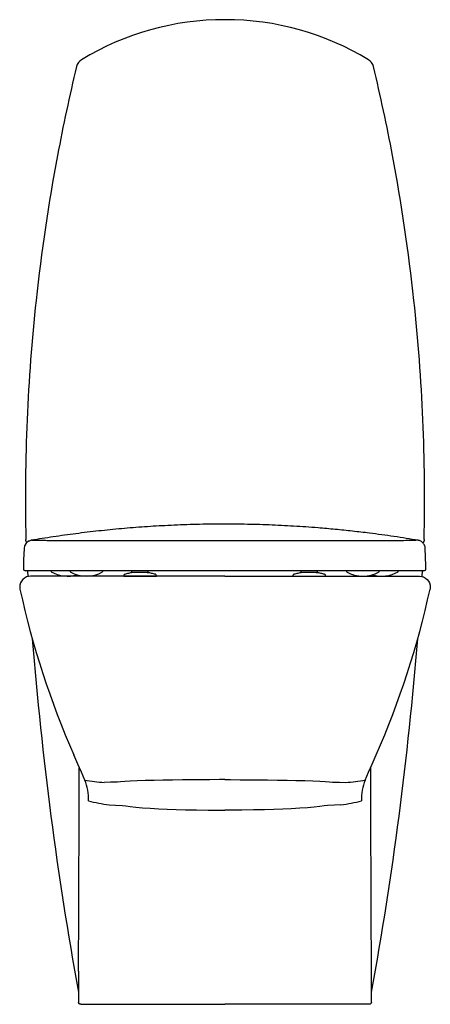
# Model space of a CAD drawing. Header units: millimetres. Extents: x 10.745 to 11.123, y 511.109 to 512.017.
import ezdxf

# ---------------------------------------------------------------- set-up
doc = ezdxf.new("R2010")
doc.units = ezdxf.units.MM
doc.layers.add('sanindusa', color=3, linetype='Continuous')

msp = doc.modelspace()

# ---------------------------------------------------------------- linework, layer by layer
at = {"layer": 'sanindusa'}
for p, q in [((10.77366, 511.50883), (10.77366, 511.50783)), ((10.79116, 511.50883), (10.79116, 511.50783)), ((10.82116, 511.50783), (10.82116, 511.50883)), ((10.84816, 511.50724), (10.84816, 511.50883)), ((10.85266, 511.50724), (10.85266, 511.5072)), ((10.86316, 511.50724), (10.86316, 511.50883)), ((11.00416, 511.50724), (11.00416, 511.50883)), ((11.01916, 511.50724), (11.01916, 511.50883)), ((11.04616, 511.50883), (11.04616, 511.50783)), ((11.07616, 511.50783), (11.07616, 511.50883)), ((11.09366, 511.50783), (11.09366, 511.50883)), ((10.77463, 511.50383), (10.75463, 511.50383)), ((10.77658, 511.50383), (10.77463, 511.50383)), ((10.93398, 511.50383), (10.77658, 511.50383)), ((10.80806, 511.50383), (10.79867, 511.50383)), ((10.83147, 511.50383), (10.81934, 511.50383)), ((10.84066, 511.50434), (10.84066, 511.50383)), ((10.84066, 511.50383), (10.87066, 511.50383)), ((10.87066, 511.50383), (10.87066, 511.50434)), ((10.93398, 511.50383), (11.09138, 511.50383)), ((10.93398, 511.50383), (11.0365, 511.50383)), ((10.99666, 511.50434), (10.99666, 511.50383)), ((10.99666, 511.50383), (11.02666, 511.50383)), ((11.02666, 511.50383), (11.02666, 511.50434)), ((11.09138, 511.50383), (11.09333, 511.50383)), ((11.09333, 511.50383), (11.11334, 511.50383)), ((10.80105, 511.10883), (10.82585, 511.10883)), ((10.82585, 511.10883), (10.83808, 511.10883)), ((10.83808, 511.10883), (10.93398, 511.10883)), ((11.02989, 511.10883), (10.93398, 511.10883)), ((11.04211, 511.10883), (11.02989, 511.10883)), ((11.06692, 511.10883), (11.04211, 511.10883))]:
    msp.add_line(p, q, dxfattribs=at)
at = {"layer": 'sanindusa', "flags": 128}
for points in [[(10.75527, 511.53687), (10.75351, 511.53625), (10.75267, 511.53595), (10.75051, 511.53414), (10.74912, 511.53174), (10.74864, 511.52925), (10.74864, 511.52925), (10.74864, 511.52925)], [(10.75133, 511.53483), (10.75119, 511.53499), (10.75072, 511.53583), (10.75042, 511.53675), (10.7503, 511.53771)], [(11.11766, 511.53774), (11.11755, 511.53678), (11.11726, 511.53585), (11.11679, 511.535), (11.11642, 511.53457)], [(10.74864, 511.52925), (10.74829, 511.51873), (10.74802, 511.5109)], [(11.11932, 511.5109), (11.11923, 511.51372), (11.1187, 511.52925)], [(10.75192, 511.50883), (10.75226, 511.50338)], [(11.11572, 511.50348), (11.11604, 511.50883)], [(10.75463, 511.50383), (10.75267, 511.50363), (10.75078, 511.50305), (10.74904, 511.50211), (10.74752, 511.50085), (10.74628, 511.49931), (10.74536, 511.49756), (10.74481, 511.49566), (10.74464, 511.49369), (10.74486, 511.49173)], [(11.11334, 511.50383), (11.1153, 511.50363), (11.11719, 511.50305), (11.11893, 511.50211), (11.12045, 511.50085), (11.12169, 511.49931), (11.1226, 511.49756), (11.12316, 511.49566), (11.12333, 511.49369), (11.1231, 511.49173)], [(10.80467, 511.31569), (10.80311, 511.31927), (10.80151, 511.32291), (10.7982, 511.33042), (10.79442, 511.33904)], [(11.06329, 511.31569), (11.06486, 511.31927), (11.06646, 511.32291), (11.06977, 511.33042), (11.07355, 511.33904)], [(10.79913, 511.2051), (10.79943, 511.28563), (10.79964, 511.32706)], [(11.06884, 511.2051), (11.06854, 511.28563), (11.06833, 511.32706)], [(10.93398, 511.31608), (10.92886, 511.31608), (10.92011, 511.31605), (10.91143, 511.31601), (10.90293, 511.31595), (10.8947, 511.31587), (10.88549, 511.31576), (10.87676, 511.31562), (10.86865, 511.31545), (10.86028, 511.31524), (10.85287, 511.31499), (10.84654, 511.31472), (10.84157, 511.31444), (10.8377, 511.31413), (10.83498, 511.31381)], [(10.93398, 511.31608), (10.93911, 511.31608), (10.94786, 511.31605), (10.95654, 511.31601), (10.96504, 511.31595), (10.97327, 511.31587), (10.98248, 511.31576), (10.99121, 511.31562), (10.99932, 511.31545), (11.00768, 511.31524), (11.0151, 511.31499), (11.02143, 511.31472), (11.0264, 511.31444), (11.03027, 511.31413), (11.03299, 511.31381)], [(10.83491, 511.31382), (10.83491, 511.31382), (10.82831, 511.31363), (10.82261, 511.31347)], [(11.03306, 511.31382), (11.03306, 511.31382), (11.03966, 511.31363), (11.04536, 511.31347)], [(10.8271, 511.29281), (10.83301, 511.29258), (10.83955, 511.2923), (10.83955, 511.2923)], [(10.83955, 511.2923), (10.84245, 511.29185), (10.8465, 511.29128), (10.85163, 511.29072), (10.85784, 511.29022), (10.86502, 511.28975), (10.87305, 511.28931), (10.88073, 511.28896), (10.88894, 511.28865), (10.89757, 511.28838), (10.90784, 511.28814), (10.91846, 511.28797), (10.92926, 511.28789), (10.93398, 511.28788)], [(11.02841, 511.2923), (11.02551, 511.29185), (11.02146, 511.29128), (11.01633, 511.29072), (11.01013, 511.29022), (11.00295, 511.28975), (10.99492, 511.28931), (10.98724, 511.28896), (10.97903, 511.28865), (10.9704, 511.28838), (10.96013, 511.28814), (10.9495, 511.28797), (10.93871, 511.28789), (10.93398, 511.28788)], [(11.04086, 511.29281), (11.03496, 511.29258), (11.02841, 511.2923), (11.02841, 511.2923)], [(10.79898, 511.13933), (10.79899, 511.14606), (10.79901, 511.16058), (10.79905, 511.17528), (10.79909, 511.19016), (10.79913, 511.2051)], [(11.06898, 511.13934), (11.06898, 511.14606), (11.06895, 511.16058), (11.06892, 511.17528), (11.06888, 511.19016), (11.06884, 511.2051)], [(10.79898, 511.13933), (10.79897, 511.1314), (10.79896, 511.1202), (10.79895, 511.11083)], [(11.06902, 511.11083), (11.069, 511.1233), (11.06899, 511.13736), (11.06898, 511.13934)], [(10.80095, 511.10883), (10.80056, 511.10887), (10.80019, 511.10898), (10.79984, 511.10916), (10.79954, 511.10941), (10.79929, 511.10971), (10.79911, 511.11006), (10.79899, 511.11043), (10.79895, 511.11082)], [(11.06902, 511.11084), (11.06898, 511.11045), (11.06887, 511.11008), (11.06869, 511.10973), (11.06844, 511.10942), (11.06814, 511.10917), (11.06779, 511.10898), (11.06741, 511.10887), (11.06702, 511.10883)]]:
    msp.add_lwpolyline(points, dxfattribs=at)
at = {"layer": 'sanindusa'}
for centre, radius, start, end in [((10.93303, 511.76506), 0.25212, 89.78404, 121.40665), ((10.93486, 511.76487), 0.25231, 58.60076, 90.19928), ((10.8068, 511.9717), 0.01, 121.10904, 166.5052), ((11.06117, 511.9717), 0.01, 13.4947, 58.89085), ((12.415, 511.58526), 1.66398, 166.48882, 169.37642), ((9.45617, 511.58537), 1.66082, 10.64029, 13.53339), ((12.41353, 511.58262), 1.66303, 169.27748, 173.93888), ((9.4511, 511.58174), 1.66646, 6.07904, 10.73068), ((12.46231, 511.57509), 1.71238, 173.86038, 181.25027), ((9.40445, 511.57487), 1.71359, 358.75798, 6.14263), ((10.75002, 511.51083), 0.002, 177.92467, 269.91633), ((10.78866, 511.53395), 0.03012, 240.13717, 286.88528), ((10.80616, 511.53395), 0.03012, 240.13717, 299.86283), ((11.06116, 511.53395), 0.03012, 240.13717, 299.86283), ((11.07866, 511.53395), 0.03012, 253.11472, 299.86283), ((11.11732, 511.51083), 0.002, 269.99985, 2.12878), ((11.54728, 511.66776), 0.8215, 192.3735, 203.58758), ((10.32069, 511.66776), 0.8215, 336.41242, 347.6265), ((14.03953, 511.70845), 3.29373, 184.56799, 190.29205), ((7.83859, 511.70696), 3.28348, 349.70191, 355.44314), ((10.83366, 511.47619), 0.1631, 259.76182, 266.11357), ((10.76569, 511.29913), 0.04235, 356.50905, 23.01409), ((11.03431, 511.47619), 0.1631, 273.88643, 280.23818), ((11.10228, 511.29913), 0.04235, 156.98591, 183.49095), ((10.85701, 511.49613), 0.20551, 256.19196, 261.63146), ((11.01095, 511.49613), 0.20551, 278.36854, 283.80804)]:
    msp.add_arc(centre, radius, start, end, dxfattribs=at)
for points, knots in [([(11.11206, 511.53687), (11.10469, 511.53806), (11.08994, 511.54045), (11.06963, 511.5432), (11.05153, 511.54534), (11.03574, 511.54697), (11.01769, 511.54857), (10.99731, 511.55), (10.9746, 511.55112), (10.95155, 511.55176), (10.92821, 511.5519), (10.90468, 511.55151), (10.88185, 511.55064), (10.85979, 511.54933), (10.83855, 511.54764), (10.81738, 511.54555), (10.79638, 511.54304), (10.77555, 511.54016), (10.76203, 511.53797), (10.75527, 511.53687)], [0, 0, 0, 0, 0.065739, 0.131477, 0.175868, 0.220276, 0.264666, 0.326728, 0.388836, 0.450897, 0.51476, 0.578677, 0.642541, 0.701381, 0.760261, 0.819103, 0.879387, 0.939713, 1, 1, 1, 1]), ([(11.11206, 511.53687), (11.10619, 511.53676), (11.10001, 511.53663), (11.09263, 511.53636), (11.09051, 511.53634), (11.08755, 511.53631), (11.08371, 511.5363), (11.079, 511.53629), (11.07346, 511.53628), (11.06714, 511.53627), (11.06007, 511.53627), (11.05227, 511.53627), (11.04483, 511.53627), (11.03899, 511.53627), (11.0356, 511.53628), (11.03401, 511.53628), (11.03338, 511.53628), (11.03323, 511.53628), (11.0332, 511.53628), (11.03316, 511.53628), (11.03306, 511.53628), (11.03272, 511.53628), (11.03043, 511.53628), (11.02614, 511.53628), (11.01989, 511.53628), (11.01532, 511.53629), (11.01282, 511.53629), (11.01251, 511.53629), (11.01246, 511.53629), (11.01244, 511.53629), (11.01244, 511.53629), (11.01243, 511.53629), (11.01243, 511.53629), (11.01243, 511.53629), (11.01243, 511.53629), (11.01243, 511.53629), (11.01243, 511.53629), (11.01243, 511.53629), (11.01243, 511.53629), (11.01243, 511.53629), (11.01243, 511.53629), (11.01243, 511.53629), (11.01243, 511.53629), (11.01243, 511.53629), (11.01243, 511.53629), (11.01243, 511.53629), (11.01242, 511.53629), (11.01242, 511.53629), (11.01242, 511.53629), (11.01242, 511.53629), (11.01242, 511.53629), (11.01242, 511.53629), (11.01242, 511.53629), (11.01242, 511.53629), (11.01242, 511.53629), (11.01242, 511.53629), (11.01242, 511.53629), (11.01241, 511.53629), (11.0124, 511.53629), (11.01232, 511.53629), (11.0121, 511.53629), (11.01135, 511.53629), (11.00955, 511.53629), (11.00563, 511.53629), (10.99992, 511.53629), (10.99215, 511.5363), (10.98345, 511.5363), (10.97379, 511.53631), (10.96602, 511.53631), (10.96117, 511.53631), (10.95946, 511.53631), (10.95891, 511.53631), (10.95864, 511.53631), (10.9585, 511.53631), (10.95844, 511.53631), (10.95842, 511.53631), (10.95842, 511.53631), (10.95842, 511.53631), (10.95842, 511.53631), (10.95842, 511.53631), (10.95842, 511.53631), (10.95842, 511.53631), (10.95842, 511.53631), (10.95842, 511.53631), (10.95842, 511.53631), (10.95842, 511.53631), (10.95842, 511.53631), (10.95842, 511.53631), (10.95841, 511.53631), (10.95841, 511.53631), (10.95841, 511.53631), (10.95841, 511.53631), (10.95841, 511.53631), (10.9584, 511.53631), (10.95839, 511.53631), (10.95775, 511.53631), (10.95586, 511.53631), (10.9539, 511.53631), (10.95248, 511.53631), (10.95225, 511.53631), (10.95201, 511.53631), (10.95177, 511.53631), (10.95154, 511.53631), (10.9513, 511.53631), (10.95106, 511.53631), (10.95083, 511.53631), (10.95059, 511.53631), (10.95035, 511.53631), (10.95011, 511.53631), (10.94988, 511.53631), (10.94964, 511.53631), (10.9494, 511.53631), (10.94916, 511.53631), (10.94893, 511.53631), (10.94869, 511.53631), (10.94845, 511.53631), (10.94821, 511.53631), (10.94798, 511.53631), (10.94774, 511.53631), (10.9475, 511.53631), (10.94726, 511.53631), (10.94702, 511.53631), (10.94679, 511.53631), (10.94655, 511.53631), (10.94631, 511.53631), (10.94607, 511.53631), (10.94584, 511.53631), (10.9456, 511.53631), (10.94536, 511.53631), (10.94512, 511.53631), (10.94489, 511.53631), (10.94465, 511.53631), (10.94441, 511.53631), (10.94418, 511.53631), (10.94394, 511.53631), (10.9437, 511.53631), (10.94346, 511.53631), (10.94323, 511.53631), (10.94299, 511.53631), (10.94275, 511.53631), (10.94252, 511.53631), (10.94228, 511.53631), (10.94204, 511.53631), (10.9418, 511.53631), (10.94157, 511.53631), (10.94133, 511.53631), (10.94109, 511.53631), (10.94086, 511.53631), (10.94062, 511.53631), (10.94038, 511.53631), (10.94015, 511.53631), (10.93991, 511.53631), (10.93967, 511.53631), (10.93944, 511.53631), (10.9392, 511.53631), (10.93896, 511.53631), (10.93873, 511.53631), (10.93849, 511.53631), (10.93825, 511.53631), (10.93802, 511.53631), (10.93778, 511.53631), (10.93754, 511.53631), (10.93731, 511.53631), (10.93707, 511.53631), (10.93683, 511.53631), (10.9366, 511.53631), (10.93636, 511.53631), (10.93612, 511.53631), (10.93589, 511.53631), (10.93565, 511.53631), (10.93541, 511.53631), (10.93518, 511.53631), (10.93494, 511.53631), (10.93471, 511.53631), (10.93447, 511.53631), (10.93423, 511.53631), (10.934, 511.53631), (10.92982, 511.53631), (10.92169, 511.53631), (10.90966, 511.53631), (10.89772, 511.53631), (10.88596, 511.5363), (10.87446, 511.5363), (10.86332, 511.53629), (10.85262, 511.53629), (10.84242, 511.53628), (10.83274, 511.53628), (10.82361, 511.53627), (10.81511, 511.53627), (10.8073, 511.53627), (10.80023, 511.53627), (10.7939, 511.53628), (10.78836, 511.53629), (10.78365, 511.5363), (10.77981, 511.53631), (10.77685, 511.53634), (10.77472, 511.53636), (10.77213, 511.53646), (10.76854, 511.53659), (10.76474, 511.53669), (10.76242, 511.53675), (10.76152, 511.53677), (10.76062, 511.53678), (10.75977, 511.5368), (10.75908, 511.53681), (10.75854, 511.53682), (10.75807, 511.53683), (10.75757, 511.53684), (10.75706, 511.53685), (10.75657, 511.53686), (10.75612, 511.53686), (10.75569, 511.53687), (10.7554, 511.53687), (10.75527, 511.53687)], [0, 0, 0, 0, 0.248253, 0.260942, 0.273575, 0.286121, 0.298656, 0.311251, 0.323902, 0.33646, 0.348974, 0.361517, 0.374157, 0.382046, 0.385975, 0.387937, 0.388427, 0.388488, 0.388519, 0.388549, 0.388672, 0.388917, 0.389896, 0.397723, 0.405545, 0.413379, 0.41436, 0.414483, 0.414514, 0.414529, 0.414537, 0.41454, 0.414542, 0.414543, 0.414543, 0.414544, 0.414544, 0.414545, 0.414545, 0.414546, 0.414546, 0.414547, 0.414547, 0.414548, 0.414548, 0.414549, 0.414549, 0.414549, 0.41455, 0.41455, 0.414551, 0.414551, 0.414552, 0.414552, 0.414553, 0.414554, 0.414556, 0.41456, 0.414575, 0.414606, 0.414851, 0.415342, 0.417306, 0.421243, 0.429153, 0.437049, 0.447513, 0.457943, 0.468382, 0.472307, 0.47329, 0.473782, 0.474027, 0.47415, 0.474212, 0.474214, 0.474214, 0.474215, 0.474215, 0.474216, 0.474216, 0.474217, 0.474217, 0.474218, 0.474218, 0.474219, 0.474219, 0.47422, 0.47422, 0.47422, 0.474221, 0.474221, 0.474223, 0.474227, 0.474243, 0.474273, 0.476242, 0.480188, 0.480434, 0.480681, 0.480929, 0.481176, 0.481423, 0.48167, 0.481918, 0.482165, 0.482413, 0.48266, 0.482908, 0.483156, 0.483403, 0.483651, 0.483899, 0.484147, 0.484395, 0.484643, 0.48489, 0.485138, 0.485386, 0.485633, 0.485881, 0.486128, 0.486376, 0.486623, 0.48687, 0.487117, 0.487365, 0.487612, 0.487859, 0.488106, 0.488353, 0.4886, 0.488847, 0.489093, 0.48934, 0.489587, 0.489833, 0.49008, 0.490327, 0.490573, 0.49082, 0.491066, 0.491312, 0.491559, 0.491805, 0.492051, 0.492297, 0.492543, 0.492789, 0.493036, 0.493282, 0.493527, 0.493773, 0.494019, 0.494265, 0.494511, 0.494757, 0.495002, 0.495248, 0.495494, 0.495739, 0.495985, 0.496231, 0.496476, 0.496721, 0.496967, 0.497212, 0.497458, 0.497703, 0.497948, 0.498194, 0.498439, 0.498684, 0.498929, 0.499174, 0.49942, 0.499665, 0.49991, 0.512436, 0.524964, 0.537565, 0.550231, 0.562864, 0.575528, 0.58813, 0.600656, 0.613176, 0.625764, 0.63841, 0.650959, 0.66347, 0.676017, 0.688661, 0.701252, 0.713773, 0.726297, 0.738899, 0.751572, 0.820967, 0.890361, 0.902575, 0.914788, 0.927002, 0.939215, 0.949413, 0.955044, 0.961357, 0.968352, 0.975644, 0.982156, 0.988386, 0.994334, 1, 1, 1, 1]), ([(11.11615, 511.53485), (11.11579, 511.53522), (11.1148, 511.53606), (11.11332, 511.53663), (11.11226, 511.53683), (11.11206, 511.53687)], [0, 0, 0, 0, 0.289739, 0.866289, 1, 1, 1, 1]), ([(11.1187, 511.52925), (11.1187, 511.52928), (11.11868, 511.52982), (11.11853, 511.53088), (11.11801, 511.53236), (11.11723, 511.53373), (11.11651, 511.53448), (11.11615, 511.53485)], [0, 0, 0, 0, 0.01634, 0.254444, 0.506216, 0.754365, 1, 1, 1, 1]), ([(11.11731, 511.50883), (11.11721, 511.50883), (11.11672, 511.50883), (11.11463, 511.50883), (11.10915, 511.50883), (11.10354, 511.50883), (11.09977, 511.50883), (11.099, 511.50883), (11.09759, 511.50883), (11.09495, 511.50883), (11.09084, 511.50883), (11.08565, 511.50883), (11.07946, 511.50883), (11.07216, 511.50883), (11.06386, 511.50883), (11.05471, 511.50883), (11.04473, 511.50883), (11.03385, 511.50883), (11.02225, 511.50883), (11.01013, 511.50883), (10.99748, 511.50883), (10.98425, 511.50883), (10.97065, 511.50883), (10.95693, 511.50883), (10.94304, 511.50883), (10.92895, 511.50883), (10.91489, 511.50883), (10.9011, 511.50883), (10.88754, 511.50883), (10.87417, 511.50883), (10.86123, 511.50883), (10.84894, 511.50883), (10.83723, 511.50883), (10.82611, 511.50883), (10.81575, 511.50883), (10.80634, 511.50883), (10.79781, 511.50883), (10.79017, 511.50883), (10.78356, 511.50883), (10.77809, 511.50883), (10.7737, 511.50883), (10.77038, 511.50883), (10.76776, 511.50883), (10.76597, 511.50883), (10.76413, 511.50883), (10.76106, 511.50883), (10.75608, 511.50883), (10.75204, 511.50883), (10.75001, 511.50883)], [0, 0, 0, 0, 0.004084, 0.020421, 0.085768, 0.231232, 0.241031, 0.250829, 0.260618, 0.275539, 0.290461, 0.304561, 0.318661, 0.333171, 0.34768, 0.361779, 0.375877, 0.390385, 0.404893, 0.418991, 0.43309, 0.447598, 0.462106, 0.476202, 0.490299, 0.504805, 0.519311, 0.533412, 0.547514, 0.562026, 0.576537, 0.590635, 0.604732, 0.619239, 0.633746, 0.647845, 0.661944, 0.676452, 0.69096, 0.705059, 0.719158, 0.733666, 0.748174, 0.77615, 0.804134, 0.832117, 0.916059, 1, 1, 1, 1]), ([(10.84884, 511.50705), (10.84759, 511.50686), (10.84507, 511.50648), (10.84262, 511.50582), (10.8414, 511.50549)], [0, 0, 0, 0, 0.499616, 1, 1, 1, 1]), ([(10.85566, 511.50724), (10.85468, 511.50724), (10.85272, 511.50724), (10.85024, 511.50724), (10.8485, 511.50724), (10.84828, 511.50724), (10.84816, 511.50724)], [0, 0, 0, 0, 0.25, 0.5, 0.75, 1, 1, 1, 1]), ([(10.86038, 511.50715), (10.8602, 511.50716), (10.85953, 511.50719), (10.85837, 511.50723), (10.85698, 511.50724), (10.85542, 511.50723), (10.85378, 511.50722), (10.8523, 511.5072), (10.85113, 511.50718), (10.85008, 511.50716), (10.84973, 511.50715), (10.84884, 511.50705)], [0, 0, 0, 0, 0.0483585, 0.1799079, 0.2679586, 0.3803297, 0.5345946, 0.6303562, 0.7397234, 0.8618747, 1, 1, 1, 1]), ([(10.86316, 511.50724), (10.86305, 511.50724), (10.86283, 511.50724), (10.86109, 511.50724), (10.85861, 511.50724), (10.85665, 511.50724), (10.85566, 511.50724)], [0, 0, 0, 0, 0.25, 0.5, 0.75, 1, 1, 1, 1]), ([(10.86368, 511.50687), (10.86348, 511.50691), (10.8631, 511.50698), (10.86204, 511.50706), (10.86112, 511.50712), (10.86054, 511.50714), (10.86038, 511.50715)], [0, 0, 0, 0, 0.359367, 0.656848, 0.904486, 1, 1, 1, 1]), ([(10.86976, 511.50554), (10.86871, 511.50582), (10.86626, 511.50648), (10.86374, 511.50686), (10.86368, 511.50687)], [0, 0, 0, 0, 0.5003842, 1, 1, 1, 1]), ([(11.00484, 511.50705), (11.00359, 511.50686), (11.00107, 511.50648), (10.99862, 511.50582), (10.99757, 511.50554)], [0, 0, 0, 0, 0.499616, 1, 1, 1, 1]), ([(11.01916, 511.50724), (11.01905, 511.50724), (11.01883, 511.50724), (11.01709, 511.50724), (11.01461, 511.50724), (11.01166, 511.50724), (11.00872, 511.50724), (11.00624, 511.50724), (11.0045, 511.50724), (11.00428, 511.50724), (11.00416, 511.50724)], [0, 0, 0, 0, 0.125, 0.25, 0.375, 0.5, 0.625, 0.75, 0.875, 1, 1, 1, 1]), ([(11.01968, 511.50687), (11.01948, 511.50691), (11.0191, 511.50697), (11.01805, 511.50706), (11.01696, 511.50713), (11.0157, 511.50718), (11.01438, 511.50723), (11.01298, 511.50724), (11.01142, 511.50723), (11.00978, 511.50722), (11.0083, 511.5072), (11.00714, 511.50718), (11.00609, 511.50716), (11.00573, 511.50715), (11.00484, 511.50705)], [0, 0, 0, 0, 0.109674, 0.20054, 0.276247, 0.339119, 0.430734, 0.492012, 0.570022, 0.677027, 0.743444, 0.819315, 0.904088, 1, 1, 1, 1]), ([(11.02576, 511.50554), (11.0247, 511.50582), (11.02226, 511.50648), (11.01974, 511.50686), (11.01968, 511.50687)], [0, 0, 0, 0, 0.500384, 1, 1, 1, 1]), ([(10.84157, 511.50554), (10.84144, 511.50549), (10.84119, 511.5054), (10.8409, 511.50511), (10.8407, 511.50474), (10.84068, 511.50447), (10.84066, 511.50434)], [0, 0, 0, 0, 0.250004, 0.500005, 0.750004, 1, 1, 1, 1]), ([(10.87066, 511.50434), (10.87065, 511.50447), (10.87063, 511.50474), (10.87043, 511.50511), (10.87013, 511.5054), (10.86988, 511.50549), (10.86976, 511.50554)], [0, 0, 0, 0, 0.249994, 0.499992, 0.749994, 1, 1, 1, 1]), ([(10.99757, 511.50554), (10.99745, 511.50549), (10.99719, 511.5054), (10.9969, 511.50511), (10.9967, 511.50474), (10.99668, 511.50447), (10.99666, 511.50434)], [0, 0, 0, 0, 0.250006, 0.500008, 0.750006, 1, 1, 1, 1]), ([(11.02666, 511.50434), (11.02665, 511.50447), (11.02663, 511.50474), (11.02643, 511.50511), (11.02613, 511.5054), (11.02588, 511.50549), (11.02576, 511.50554)], [0, 0, 0, 0, 0.249996, 0.499995, 0.749996, 1, 1, 1, 1])]:
    msp.add_open_spline(points, degree=3, knots=knots, dxfattribs=at)

doc.saveas('drawing.dxf')
